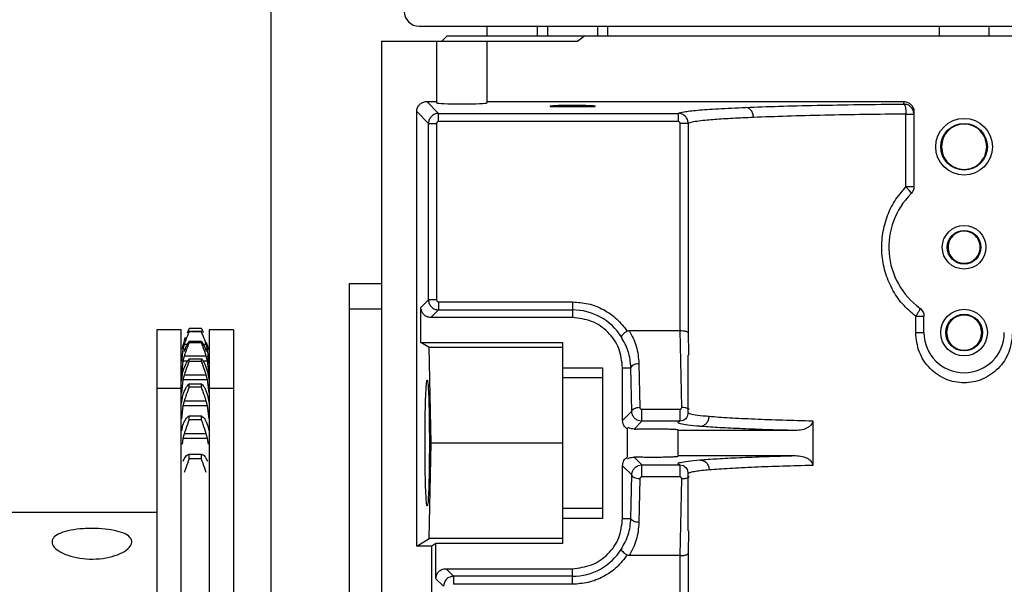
# Model space of a CAD drawing. Header units: inches. Extents: x 218.9 to 312.4, y 214.8 to 247.8.
# Tile 198 of 256: x 250.32 to 250.561, y 244.556 to 244.694. Entities that reach past the tile are written whole.
import ezdxf

# ---------------------------------------------------------------- set-up
doc = ezdxf.new("R2010")
doc.units = ezdxf.units.IN
doc.header["$LTSCALE"] = 0.25
doc.header["$MEASUREMENT"] = 0
doc.layers.add('ANNOTATIONS', color=1, linetype='Continuous')
doc.layers.add('MOTOR LH', color=7, linetype='Continuous')
doc.styles.add('ARIAL', font='arial.ttf', dxfattribs={"height": 0.09375})
doc.dimstyles.new('STANDARD$0', dxfattribs={"dimtxt": 0.09375, "dimasz": 0.09375, "dimexe": 0.03125, "dimexo": 0.046875, "dimgap": 0.09, "dimtad": 0, "dimtih": 1, "dimtoh": 1, "dimdec": 4, "dimzin": 0, "dimdsep": 46, "dimtxsty": 'ARIAL', "dimcen": 0.09, "dimadec": 0, "dimazin": 0, "dimtfac": 1, "dimtdec": 4, "dimtofl": 0, "dimtmove": 0, "dimatfit": 1, "dimfxl": 1, "dimtolj": 1, "dimtzin": 0, "dimarcsym": 0})

# ---------------------------------------------------------------- blocks, each defined once
blk = doc.blocks.new('*D62')
at = {"layer": 'ANNOTATIONS', "color": 0, "lineweight": -2, "transparency": 16777216}
for p, q in [((249.97604, 245.24633), (249.97604, 245.53285)), ((251.42844, 243.26104), (251.42844, 245.53285)), ((250.06979, 245.5016), (250.52115, 245.5016)), ((251.33469, 245.5016), (250.88334, 245.5016))]:
    blk.add_line(p, q, dxfattribs=at)
at = {"layer": 'ANNOTATIONS', "color": 0, "transparency": 16777216}
for points in [[(250.06979, 245.51723), (250.06979, 245.48598), (249.97604, 245.5016)], [(251.33469, 245.51723), (251.33469, 245.48598), (251.42844, 245.5016)]]:
    blk.add_solid(points, dxfattribs=at)
at = {"layer": 'defpoints', "color": 0, "transparency": 16777216}
for p in [(249.97604, 245.5016), (249.97604, 245.19945), (251.42844, 243.21417)]:
    blk.add_point(p, dxfattribs=at)
at = {"layer": 'ANNOTATIONS', "color": 0, "transparency": 16777216, "insert": (250.70224, 245.5016), "char_height": 0.09375, "attachment_point": 5, "style": 'ARIAL'}
blk.add_mtext('\\A1;25"', dxfattribs=at)
blk = doc.blocks.new('*D64')
at = {"layer": 'ANNOTATIONS', "color": 0, "lineweight": -2, "transparency": 16777216}
for p, q in [((250.08469, 244.56957), (250.08469, 245.2307)), ((251.42844, 243.26104), (251.42844, 245.2307)), ((250.17844, 245.19945), (250.46625, 245.19945)), ((251.33469, 245.19945), (251.04689, 245.19945))]:
    blk.add_line(p, q, dxfattribs=at)
at = {"layer": 'ANNOTATIONS', "color": 0, "transparency": 16777216}
for points in [[(250.17844, 245.21508), (250.17844, 245.18383), (250.08469, 245.19945)], [(251.33469, 245.21508), (251.33469, 245.18383), (251.42844, 245.19945)]]:
    blk.add_solid(points, dxfattribs=at)
at = {"layer": 'defpoints', "color": 0, "transparency": 16777216}
for p in [(250.08469, 245.19945), (250.08469, 244.5227), (251.42844, 243.21417)]:
    blk.add_point(p, dxfattribs=at)
at = {"layer": 'ANNOTATIONS', "color": 0, "transparency": 16777216, "insert": (250.75657, 245.19945), "char_height": 0.09375, "attachment_point": 5, "style": 'ARIAL'}
blk.add_mtext('\\A1;21 1/2"', dxfattribs=at)

msp = doc.modelspace()

# ---------------------------------------------------------------- linework, layer by layer
at = {"layer": 'MOTOR LH'}
for p, q in [((250.38157, 244.52661), (250.38157, 244.85479)), ((250.41786, 244.69264), (250.68484, 244.69264)), ((250.43447, 244.69256), (250.43447, 244.69018)), ((250.44677, 244.69256), (250.44677, 244.69018)), ((250.44931, 244.69264), (250.44931, 244.69018)), ((250.46161, 244.69018), (250.46161, 244.69264)), ((250.464, 244.69264), (250.464, 244.69018)), ((250.5452, 244.69264), (250.5452, 244.69018)), ((250.5575, 244.69018), (250.5575, 244.69264)), ((250.40863, 244.68895), (250.45672, 244.68895)), ((250.40863, 244.68895), (250.40863, 244.17714)), ((250.42217, 244.67384), (250.42217, 244.68895)), ((250.42463, 244.69018), (250.4234, 244.68895)), ((250.67807, 244.69018), (250.42463, 244.69018)), ((250.43447, 244.68895), (250.43447, 244.67384)), ((250.45839, 244.69018), (250.45672, 244.68895)), ((250.41971, 244.67418), (250.42217, 244.67418)), ((250.41971, 244.67418), (250.4226, 244.67129)), ((250.43447, 244.67418), (250.53659, 244.67418)), ((250.53659, 244.67357), (250.53659, 244.67418)), ((250.41725, 244.56529), (250.41725, 244.67173)), ((250.42014, 244.66883), (250.41725, 244.67173)), ((250.44992, 244.67311), (250.44992, 244.67295)), ((250.44992, 244.67295), (250.46099, 244.67295)), ((250.45268, 244.67294), (250.45228, 244.67295)), ((250.46099, 244.67295), (250.46099, 244.67311)), ((250.53905, 244.67172), (250.53905, 244.65332)), ((250.4226, 244.67129), (250.4813, 244.67129)), ((250.4226, 244.66932), (250.4226, 244.67129)), ((250.4813, 244.66932), (250.4226, 244.66932)), ((250.4813, 244.67129), (250.4813, 244.66932)), ((250.53711, 244.65332), (250.53711, 244.67111)), ((250.42014, 244.62561), (250.42014, 244.66883)), ((250.42014, 244.66883), (250.42211, 244.66883)), ((250.42211, 244.66883), (250.42211, 244.62561)), ((250.48178, 244.6181), (250.48179, 244.66883)), ((250.48375, 244.66883), (250.48375, 244.61757)), ((250.40082, 244.36791), (250.40082, 244.62958)), ((250.40082, 244.62958), (250.40863, 244.62958)), ((250.41828, 244.62374), (250.42014, 244.62561)), ((250.42211, 244.62561), (250.42014, 244.62561)), ((250.40863, 244.62334), (250.40082, 244.62334)), ((250.41828, 244.61513), (250.41828, 244.62374)), ((250.4226, 244.62511), (250.45539, 244.62511)), ((250.45539, 244.62511), (250.45539, 244.62128)), ((250.4226, 244.62315), (250.42074, 244.62128)), ((250.45539, 244.62128), (250.42074, 244.62128)), ((250.4226, 244.62315), (250.45539, 244.62315)), ((250.53948, 244.61759), (250.53948, 244.62159)), ((250.54151, 244.61759), (250.54151, 244.62159)), ((250.36151, 244.61861), (250.361, 244.61749)), ((250.36453, 244.61861), (250.36151, 244.61861)), ((250.35957, 244.61823), (250.35363, 244.61823)), ((250.35363, 244.61823), (250.35363, 244.27948)), ((250.35957, 244.29421), (250.35957, 244.61823)), ((250.36151, 244.61777), (250.36151, 244.61796)), ((250.36151, 244.61796), (250.36453, 244.61796)), ((250.36453, 244.61777), (250.36151, 244.61777)), ((250.36453, 244.61777), (250.36453, 244.61796)), ((250.37238, 244.61823), (250.36645, 244.61823)), ((250.36645, 244.61823), (250.36645, 244.41903)), ((250.37238, 244.61823), (250.37238, 244.27948)), ((250.46933, 244.6181), (250.48178, 244.6181)), ((250.48217, 244.5993), (250.48178, 244.6181)), ((250.48375, 244.61757), (250.48385, 244.61251)), ((250.36, 244.61412), (250.36031, 244.61524)), ((250.36031, 244.61469), (250.36, 244.6135)), ((250.36012, 244.61457), (250.36, 244.61457)), ((250.36104, 244.61469), (250.36031, 244.61469)), ((250.36151, 244.61506), (250.36151, 244.61546)), ((250.36151, 244.61546), (250.36453, 244.61546)), ((250.36453, 244.61506), (250.36151, 244.61506)), ((250.36453, 244.61506), (250.36453, 244.61546)), ((250.36572, 244.61469), (250.36495, 244.61469)), ((250.36572, 244.61524), (250.36603, 244.61412)), ((250.36603, 244.6135), (250.36572, 244.61469)), ((250.36603, 244.61457), (250.36591, 244.61457)), ((250.3662, 244.61339), (250.36603, 244.61457)), ((250.4203, 244.6139), (250.41828, 244.61513)), ((250.41828, 244.61513), (250.45293, 244.61513)), ((250.42077, 244.59052), (250.4203, 244.6139)), ((250.45293, 244.6139), (250.4203, 244.6139)), ((250.45293, 244.61513), (250.45293, 244.6065)), ((250.36, 244.6135), (250.3596, 244.61051)), ((250.36053, 244.6135), (250.36, 244.6135)), ((250.36031, 244.61183), (250.36, 244.61063)), ((250.36572, 244.61183), (250.36031, 244.61183)), ((250.36151, 244.61052), (250.36151, 244.61113)), ((250.36151, 244.61113), (250.36453, 244.61113)), ((250.36453, 244.61052), (250.36453, 244.61113)), ((250.36603, 244.6135), (250.36553, 244.6135)), ((250.36603, 244.61063), (250.36572, 244.61183)), ((250.36644, 244.61051), (250.36603, 244.6135)), ((250.36603, 244.61194), (250.36636, 244.60992)), ((250.48368, 244.61204), (250.48368, 244.59804)), ((250.48385, 244.61251), (250.48386, 244.61204)), ((250.36, 244.61063), (250.3596, 244.60754)), ((250.36114, 244.61063), (250.36, 244.61063)), ((250.36, 244.60797), (250.36031, 244.60896)), ((250.36453, 244.61052), (250.36151, 244.61052)), ((250.36603, 244.61063), (250.36485, 244.61063)), ((250.36572, 244.60896), (250.36603, 244.60797)), ((250.36644, 244.60754), (250.36603, 244.61063)), ((250.45293, 244.60898), (250.46277, 244.60898)), ((250.46277, 244.60898), (250.46277, 244.57207)), ((250.46769, 244.59606), (250.46769, 244.60898)), ((250.46769, 244.60898), (250.46973, 244.60898)), ((250.46994, 244.59831), (250.46973, 244.60898)), ((250.4717, 244.60996), (250.47191, 244.5993)), ((250.3596, 244.60569), (250.36, 244.60797)), ((250.36031, 244.60719), (250.36, 244.60599)), ((250.36572, 244.60719), (250.36031, 244.60719)), ((250.36603, 244.60599), (250.36572, 244.60719)), ((250.36603, 244.60797), (250.36644, 244.60569)), ((250.46277, 244.6065), (250.45293, 244.6065)), ((250.36, 244.60599), (250.3596, 244.60285)), ((250.36603, 244.60599), (250.36, 244.60599)), ((250.36151, 244.60422), (250.36151, 244.60502)), ((250.36151, 244.60502), (250.36453, 244.60502)), ((250.36453, 244.60422), (250.36151, 244.60422)), ((250.36453, 244.60422), (250.36453, 244.60502)), ((250.36644, 244.60285), (250.36603, 244.60599)), ((250.35957, 244.60386), (250.35363, 244.60386)), ((250.3596, 244.60026), (250.36, 244.60227)), ((250.36, 244.60227), (250.36031, 244.60317)), ((250.36572, 244.60317), (250.36603, 244.60227)), ((250.36603, 244.60227), (250.36644, 244.60026)), ((250.37238, 244.60386), (250.36645, 244.60386)), ((250.36, 244.59964), (250.3596, 244.59649)), ((250.36031, 244.60082), (250.36, 244.59964)), ((250.36603, 244.59964), (250.36, 244.59964)), ((250.36572, 244.60082), (250.36031, 244.60082)), ((250.36603, 244.59964), (250.36572, 244.60082)), ((250.36644, 244.59649), (250.36603, 244.59964)), ((250.36151, 244.59623), (250.36151, 244.59722)), ((250.36151, 244.59722), (250.36453, 244.59722)), ((250.36453, 244.59623), (250.36453, 244.59722)), ((250.46769, 244.59606), (250.46994, 244.59831)), ((250.47241, 244.59882), (250.4817, 244.59882)), ((250.48373, 244.59804), (250.48369, 244.59801)), ((250.35968, 244.59354), (250.36, 244.59491)), ((250.36, 244.59491), (250.36031, 244.59571)), ((250.36453, 244.59623), (250.36151, 244.59623)), ((250.36572, 244.59571), (250.36603, 244.59491)), ((250.36603, 244.59491), (250.36634, 244.59362)), ((250.47241, 244.59586), (250.47051, 244.59396)), ((250.47241, 244.59586), (250.4715, 244.59604)), ((250.4817, 244.59586), (250.47241, 244.59586)), ((250.48262, 244.59604), (250.4817, 244.59586)), ((250.51426, 244.59599), (250.51426, 244.58506)), ((250.36031, 244.59282), (250.36, 244.59167)), ((250.36572, 244.59282), (250.36031, 244.59282)), ((250.36603, 244.59167), (250.36572, 244.59282)), ((250.46892, 244.58712), (250.46892, 244.59393)), ((250.48122, 244.59381), (250.48122, 244.58723)), ((250.51006, 244.5936), (250.48122, 244.5936)), ((250.36, 244.59167), (250.35981, 244.59022)), ((250.36603, 244.59167), (250.36, 244.59167)), ((250.36622, 244.59022), (250.36603, 244.59167)), ((250.4203, 244.56715), (250.42077, 244.59052)), ((250.45293, 244.59052), (250.42077, 244.59052)), ((250.36151, 244.58666), (250.36151, 244.58783)), ((250.36151, 244.58783), (250.36453, 244.58783)), ((250.36453, 244.58666), (250.36453, 244.58783)), ((250.47051, 244.58709), (250.47241, 244.58518)), ((250.48122, 244.58745), (250.51006, 244.58745)), ((250.36006, 244.58612), (250.36031, 244.58668)), ((250.36453, 244.58666), (250.36151, 244.58666)), ((250.36572, 244.58668), (250.36598, 244.58612)), ((250.46769, 244.57207), (250.46769, 244.58499)), ((250.46994, 244.58273), (250.46769, 244.58499)), ((250.4715, 244.58501), (250.47241, 244.58518)), ((250.47241, 244.58518), (250.4817, 244.58518)), ((250.4817, 244.58518), (250.48262, 244.58501)), ((250.46973, 244.57207), (250.46994, 244.58273)), ((250.4817, 244.58223), (250.47241, 244.58223)), ((250.48368, 244.58301), (250.48368, 244.56901)), ((250.47191, 244.58175), (250.4717, 244.57108)), ((250.48178, 244.56295), (250.48217, 244.58175)), ((250.35363, 244.57354), (250.31207, 244.57354)), ((250.45293, 244.57455), (250.45293, 244.56592)), ((250.45293, 244.57455), (250.46277, 244.57455)), ((250.46277, 244.57207), (250.45293, 244.57207)), ((250.46769, 244.57207), (250.46973, 244.57207)), ((250.48386, 244.56901), (250.48375, 244.56348)), ((250.41725, 244.56529), (250.4203, 244.56715)), ((250.42094, 244.56529), (250.41725, 244.56529)), ((250.45293, 244.56715), (250.4203, 244.56715)), ((250.42197, 244.56592), (250.42094, 244.56529)), ((250.42094, 244.45136), (250.42094, 244.56529)), ((250.42197, 244.55731), (250.42197, 244.56592)), ((250.45293, 244.56592), (250.42197, 244.56592)), ((250.48178, 244.56295), (250.46933, 244.56295)), ((250.48179, 244.48588), (250.48178, 244.56295)), ((250.48375, 244.56348), (250.48375, 244.48588)), ((250.42443, 244.55976), (250.42629, 244.5579)), ((250.42443, 244.55976), (250.45539, 244.55976)), ((250.45539, 244.55593), (250.45539, 244.55976)), ((250.42384, 244.55544), (250.42197, 244.55731)), ((250.45539, 244.5579), (250.42629, 244.5579)), ((250.45539, 244.55593), (250.42629, 244.55593))]:
    msp.add_line(p, q, dxfattribs=at)
at = {"layer": 'MOTOR LH', "flags": 128}
for points in [[(250.36053, 244.61638), (250.36036, 244.61588), (250.3602, 244.61534)], [(250.36003, 244.6147), (250.35992, 244.61422), (250.3598, 244.61358)], [(250.36622, 244.61365), (250.3661, 244.61428), (250.36607, 244.6144)]]:
    msp.add_lwpolyline(points, dxfattribs=at)
at = {"layer": 'MOTOR LH'}
for centre, radius in [((250.55135, 244.66311), 0.00695), ((250.55135, 244.66311), 0.00572), ((250.55135, 244.6385), 0.00535), ((250.55135, 244.6385), 0.00412), ((250.55135, 244.61759), 0.00572), ((250.55135, 244.61759), 0.00449)]:
    msp.add_circle(centre, radius, dxfattribs=at)
for centre, radius, start, end in [((250.41786, 244.69633), 0.00369, 180, 270), ((250.55135, 244.6385), 0.01845, 134.9009, 233.9682), ((250.45539, 244.60898), 0.01417, 32.1656, 90), ((250.55135, 244.61759), 0.00984, 180, 0), ((250.45539, 244.57207), 0.01417, 270, 327.8344)]:
    msp.add_arc(centre, radius, start, end, dxfattribs=at)
msp.add_ellipse((250.42832, 244.67384), major_axis=(0.00615, 0), ratio=0.034921, start_param=3.141593, end_param=6.283185, dxfattribs=at)
for points, knots in [([(250.41725, 244.67173), (250.41726, 244.6719), (250.41728, 244.67225), (250.41749, 244.67286), (250.41793, 244.6735), (250.41857, 244.67394), (250.41918, 244.67415), (250.41953, 244.67417), (250.41971, 244.67418)], [0, 0, 0, 0, 0.1361, 0.270379, 0.500032, 0.729684, 0.863867, 1, 1, 1, 1]), ([(250.53659, 244.67418), (250.53676, 244.67417), (250.53711, 244.67415), (250.53772, 244.67394), (250.53837, 244.6735), (250.53881, 244.67286), (250.53902, 244.67225), (250.53904, 244.6719), (250.53905, 244.67172)], [0, 0, 0, 0, 0.136245, 0.270241, 0.499919, 0.729424, 0.863516, 1, 1, 1, 1]), ([(250.44992, 244.67311), (250.44992, 244.67312), (250.44993, 244.67315), (250.45054, 244.67321), (250.45171, 244.67326), (250.45294, 244.67329), (250.45401, 244.6733), (250.45514, 244.67331), (250.45661, 244.6733), (250.4576, 244.67329), (250.45824, 244.67328)], [0, 0, 0, 0, 0.07035, 0.25004, 0.429672, 0.526439, 0.625039, 0.723685, 0.820395, 1, 1, 1, 1]), ([(250.45873, 244.67295), (250.45848, 244.67295), (250.45792, 244.67293), (250.45691, 244.67292), (250.45578, 244.67291), (250.45431, 244.67292), (250.45332, 244.67293), (250.45268, 244.67294)], [0, 0, 0, 0, 0.141812, 0.32055, 0.499161, 0.674654, 1, 1, 1, 1]), ([(250.45824, 244.67328), (250.45881, 244.67326), (250.45968, 244.67324), (250.46046, 244.6732), (250.46086, 244.67316), (250.46103, 244.67313), (250.461, 244.67311), (250.461, 244.67311)], [0, 0, 0, 0, 0.358974, 0.552309, 0.749532, 0.946584, 1, 1, 1, 1]), ([(250.4813, 244.67129), (250.48165, 244.67142), (250.48237, 244.67168), (250.48583, 244.67208), (250.49082, 244.67244), (250.49552, 244.67265), (250.49787, 244.67276)], [0, 0, 0, 0, 0.249951, 0.500058, 0.750027, 1, 1, 1, 1]), ([(250.49787, 244.67276), (250.50048, 244.67286), (250.50571, 244.67305), (250.51517, 244.67328), (250.52547, 244.67346), (250.53288, 244.67353), (250.53659, 244.67357)], [0, 0, 0, 0, 0.250116, 0.500133, 0.750089, 1, 1, 1, 1]), ([(250.49974, 244.6703), (250.49971, 244.6706), (250.49967, 244.67107), (250.49943, 244.67164), (250.49919, 244.67203), (250.49889, 244.67235), (250.49846, 244.67266), (250.4981, 244.67272), (250.49787, 244.67276)], [0, 0, 0, 0, 0.2391246, 0.3674721, 0.4986083, 0.6304925, 0.7592807, 1, 1, 1, 1]), ([(250.53905, 244.67111), (250.53901, 244.67143), (250.53894, 244.67208), (250.53837, 244.67289), (250.53755, 244.67346), (250.53691, 244.67353), (250.53659, 244.67357)], [0, 0, 0, 0, 0.249935, 0.500006, 0.749848, 1, 1, 1, 1]), ([(250.53659, 244.67357), (250.53662, 244.67355), (250.53669, 244.67353), (250.53678, 244.67337), (250.53687, 244.67314), (250.53692, 244.67293), (250.53695, 244.67282)], [0, 0, 0, 0, 0.250282, 0.5006, 0.7507, 1, 1, 1, 1]), ([(250.53695, 244.67282), (250.53699, 244.67257), (250.53708, 244.67206), (250.5371, 244.67143), (250.53711, 244.67111)], [0, 0, 0, 0, 0.500205, 1, 1, 1, 1]), ([(250.4226, 244.67129), (250.42228, 244.67125), (250.42164, 244.67118), (250.42083, 244.6706), (250.42026, 244.66979), (250.42018, 244.66915), (250.42014, 244.66883)], [0, 0, 0, 0, 0.2498595, 0.5002444, 0.7497807, 1, 1, 1, 1]), ([(250.4226, 244.66932), (250.42254, 244.66931), (250.42241, 244.6693), (250.42225, 244.66918), (250.42213, 244.66902), (250.42212, 244.66889), (250.42211, 244.66883)], [0, 0, 0, 0, 0.248853, 0.499857, 0.750861, 1, 1, 1, 1]), ([(250.48375, 244.66883), (250.48372, 244.66914), (250.48365, 244.66977), (250.4831, 244.67059), (250.48242, 244.67105), (250.48179, 244.67126), (250.48146, 244.67128), (250.4813, 244.67129)], [0, 0, 0, 0, 0.242096, 0.48947, 0.741617, 0.870039, 1, 1, 1, 1]), ([(250.48179, 244.66883), (250.48178, 244.66889), (250.48177, 244.66902), (250.48165, 244.66918), (250.48149, 244.6693), (250.48136, 244.66931), (250.4813, 244.66932)], [0, 0, 0, 0, 0.248492, 0.499131, 0.748507, 1, 1, 1, 1]), ([(250.49974, 244.6703), (250.49887, 244.67026), (250.4971, 244.67018), (250.49465, 244.67005), (250.49234, 244.66992), (250.49021, 244.66977), (250.48814, 244.6696), (250.48617, 244.66939), (250.48444, 244.66913), (250.48399, 244.66893), (250.48375, 244.66883)], [0, 0, 0, 0, 0.092642, 0.188966, 0.288971, 0.392628, 0.499993, 0.638105, 0.804792, 1, 1, 1, 1]), ([(250.53711, 244.67111), (250.5337, 244.67108), (250.52678, 244.67101), (250.51697, 244.67083), (250.50762, 244.6706), (250.5024, 244.6704), (250.49974, 244.6703)], [0, 0, 0, 0, 0.237644, 0.48353, 0.737636, 1, 1, 1, 1]), ([(250.53711, 244.67111), (250.53737, 244.67111), (250.53791, 244.67111), (250.53853, 244.67111), (250.53897, 244.67111), (250.53902, 244.67111), (250.53905, 244.67111)], [0, 0, 0, 0, 0.250018, 0.499884, 0.749956, 1, 1, 1, 1]), ([(250.48375, 244.66883), (250.48372, 244.66883), (250.48364, 244.66883), (250.48318, 244.66883), (250.48254, 244.66883), (250.48204, 244.66883), (250.48179, 244.66883)], [0, 0, 0, 0, 0.24999, 0.499863, 0.749657, 1, 1, 1, 1]), ([(250.55689, 244.66311), (250.5568, 244.66384), (250.55664, 244.66529), (250.55536, 244.66713), (250.55353, 244.66836), (250.55135, 244.66879), (250.54917, 244.66836), (250.54735, 244.66713), (250.54606, 244.66529), (250.5459, 244.66384), (250.54582, 244.66311)], [0, 0, 0, 0, 0.125015, 0.249974, 0.375026, 0.500028, 0.62503, 0.750026, 0.874985, 1, 1, 1, 1]), ([(250.54582, 244.66311), (250.5459, 244.66239), (250.54606, 244.66094), (250.54735, 244.6591), (250.54917, 244.65786), (250.55135, 244.65743), (250.55353, 244.65786), (250.55536, 244.6591), (250.55664, 244.66094), (250.5568, 244.66239), (250.55689, 244.66311)], [0, 0, 0, 0, 0.125015, 0.249974, 0.37497, 0.499972, 0.624974, 0.750026, 0.874985, 1, 1, 1, 1]), ([(250.53948, 244.62159), (250.53835, 244.62256), (250.53609, 244.6245), (250.53358, 244.62827), (250.53187, 244.63245), (250.53108, 244.63689), (250.5312, 244.64139), (250.53227, 244.64577), (250.53418, 244.64989), (250.53613, 244.65218), (250.53711, 244.65332)], [0, 0, 0, 0, 0.124375, 0.250526, 0.376007, 0.500081, 0.62359, 0.748055, 0.873786, 1, 1, 1, 1]), ([(250.53711, 244.65332), (250.53731, 244.6531), (250.53769, 244.65268), (250.53811, 244.65213), (250.53835, 244.65173), (250.53833, 244.65163), (250.53832, 244.65158)], [0, 0, 0, 0, 0.262918, 0.500152, 0.758046, 1, 1, 1, 1]), ([(250.53905, 244.65332), (250.53902, 244.65332), (250.53897, 244.65332), (250.53853, 244.65332), (250.53791, 244.65332), (250.53737, 244.65332), (250.53711, 244.65332)], [0, 0, 0, 0, 0.250044, 0.500116, 0.749982, 1, 1, 1, 1]), ([(250.53905, 244.65332), (250.53904, 244.65316), (250.53902, 244.65283), (250.53887, 244.65237), (250.53865, 244.65194), (250.53843, 244.6517), (250.53832, 244.65158)], [0, 0, 0, 0, 0.251118, 0.50098, 0.750425, 1, 1, 1, 1]), ([(250.55529, 244.6385), (250.55523, 244.63902), (250.55511, 244.64005), (250.5542, 244.64136), (250.5529, 244.64224), (250.55135, 244.64255), (250.5498, 244.64224), (250.5485, 244.64136), (250.54759, 244.64005), (250.54747, 244.63902), (250.54741, 244.6385)], [0, 0, 0, 0, 0.124991, 0.250071, 0.375018, 0.500009, 0.625, 0.749948, 0.875028, 1, 1, 1, 1]), ([(250.54741, 244.6385), (250.54747, 244.63799), (250.54759, 244.63696), (250.5485, 244.63565), (250.5498, 244.63477), (250.55135, 244.63447), (250.5529, 244.63477), (250.5542, 244.63565), (250.55511, 244.63696), (250.55523, 244.63799), (250.55529, 244.6385)], [0, 0, 0, 0, 0.124995, 0.249938, 0.375014, 0.499991, 0.624967, 0.750043, 0.874986, 1, 1, 1, 1]), ([(250.42014, 244.62561), (250.42018, 244.62528), (250.42026, 244.62464), (250.42083, 244.62383), (250.42164, 244.62326), (250.42228, 244.62318), (250.4226, 244.62315)], [0, 0, 0, 0, 0.250078, 0.500212, 0.749922, 1, 1, 1, 1]), ([(250.42211, 244.62561), (250.42212, 244.62554), (250.42213, 244.62541), (250.42225, 244.62525), (250.42241, 244.62514), (250.42254, 244.62512), (250.4226, 244.62511)], [0, 0, 0, 0, 0.248936, 0.499735, 0.749271, 1, 1, 1, 1]), ([(250.42074, 244.62128), (250.42056, 244.62129), (250.42021, 244.62131), (250.4196, 244.62152), (250.41896, 244.62196), (250.41852, 244.6226), (250.41831, 244.62322), (250.41829, 244.62356), (250.41828, 244.62374)], [0, 0, 0, 0, 0.136051, 0.270409, 0.500032, 0.729656, 0.863917, 1, 1, 1, 1]), ([(250.4226, 244.62511), (250.4226, 244.62486), (250.4226, 244.62436), (250.4226, 244.62372), (250.4226, 244.62326), (250.4226, 244.62318), (250.4226, 244.62315)], [0, 0, 0, 0, 0.24987, 0.500056, 0.749947, 1, 1, 1, 1]), ([(250.45539, 244.62511), (250.45669, 244.62502), (250.45933, 244.62484), (250.46306, 244.62334), (250.46638, 244.62107), (250.468, 244.61898), (250.4688, 244.61795)], [0, 0, 0, 0, 0.246176, 0.500056, 0.753851, 1, 1, 1, 1]), ([(250.5405, 244.62358), (250.54051, 244.62353), (250.54054, 244.62344), (250.54035, 244.62297), (250.53999, 244.62233), (250.53965, 244.62184), (250.53948, 244.62159)], [0, 0, 0, 0, 0.238853, 0.492814, 0.748374, 1, 1, 1, 1]), ([(250.5405, 244.62358), (250.54064, 244.62346), (250.54094, 244.62321), (250.54126, 244.62272), (250.54147, 244.62217), (250.5415, 244.62178), (250.54151, 244.62159)], [0, 0, 0, 0, 0.249874, 0.499763, 0.749681, 1, 1, 1, 1]), ([(250.46769, 244.60898), (250.4675, 244.61059), (250.46714, 244.61381), (250.46429, 244.61788), (250.46022, 244.62073), (250.457, 244.62109), (250.45539, 244.62128)], [0, 0, 0, 0, 0.250057, 0.500047, 0.750003, 1, 1, 1, 1]), ([(250.53948, 244.62159), (250.53976, 244.62159), (250.54031, 244.62159), (250.54097, 244.62159), (250.54142, 244.62159), (250.54148, 244.62159), (250.54151, 244.62159)], [0, 0, 0, 0, 0.24993, 0.499926, 0.74978, 1, 1, 1, 1]), ([(250.55566, 244.61759), (250.55559, 244.61815), (250.55546, 244.61928), (250.55447, 244.62071), (250.55304, 244.62167), (250.55135, 244.62201), (250.54966, 244.62167), (250.54824, 244.62071), (250.54724, 244.61928), (250.54711, 244.61815), (250.54704, 244.61759)], [0, 0, 0, 0, 0.125103, 0.250055, 0.375006, 0.500007, 0.624921, 0.749945, 0.874897, 1, 1, 1, 1]), ([(250.36501, 244.61761), (250.36499, 244.61766), (250.36484, 244.61806), (250.36467, 244.61836), (250.36453, 244.61861)], [0, 0, 0, 0, 0.128233, 1, 1, 1, 1]), ([(250.36151, 244.61777), (250.36122, 244.61715), (250.3608, 244.61621), (250.36043, 244.61507), (250.36031, 244.61469)], [0, 0, 0, 0, 0.663203, 1, 1, 1, 1]), ([(250.36572, 244.61469), (250.36547, 244.61544), (250.36509, 244.61656), (250.36467, 244.61747), (250.36453, 244.61777)], [0, 0, 0, 0, 0.663135, 1, 1, 1, 1]), ([(250.4688, 244.61795), (250.46859, 244.61781), (250.46817, 244.61752), (250.46768, 244.61709), (250.46738, 244.61672), (250.46738, 244.61659), (250.46738, 244.61652)], [0, 0, 0, 0, 0.248652, 0.500607, 0.750372, 1, 1, 1, 1]), ([(250.46973, 244.60898), (250.4696, 244.61033), (250.46936, 244.61296), (250.46803, 244.61536), (250.46738, 244.61652)], [0, 0, 0, 0, 0.514032, 1, 1, 1, 1]), ([(250.4688, 244.61795), (250.46888, 244.61799), (250.46905, 244.61808), (250.46924, 244.61809), (250.46933, 244.6181)], [0, 0, 0, 0, 0.483426, 1, 1, 1, 1]), ([(250.46933, 244.6181), (250.46999, 244.61683), (250.47133, 244.61424), (250.47157, 244.61141), (250.4717, 244.60996)], [0, 0, 0, 0, 0.488018, 1, 1, 1, 1]), ([(250.48178, 244.6181), (250.48202, 244.61809), (250.4824, 244.61808), (250.48285, 244.618), (250.48323, 244.61792), (250.48352, 244.61781), (250.48371, 244.61769), (250.48374, 244.61761), (250.48375, 244.61757)], [0, 0, 0, 0, 0.23471, 0.363448, 0.500324, 0.709151, 0.84448, 1, 1, 1, 1]), ([(250.56322, 244.61759), (250.56304, 244.61596), (250.56268, 244.61272), (250.5599, 244.60862), (250.55659, 244.60635), (250.55363, 244.60544), (250.55135, 244.60521), (250.54907, 244.60544), (250.54611, 244.60635), (250.5428, 244.60862), (250.54002, 244.61272), (250.53966, 244.61596), (250.53948, 244.61759)], [0, 0, 0, 0, 0.1282355, 0.2556718, 0.3795322, 0.4401085, 0.5000015, 0.5599254, 0.6205017, 0.7443969, 0.8717645, 1, 1, 1, 1]), ([(250.53948, 244.61759), (250.53975, 244.61759), (250.54032, 244.61759), (250.54099, 244.61759), (250.54143, 244.61759), (250.54148, 244.61759), (250.54151, 244.61759)], [0, 0, 0, 0, 0.248249, 0.508338, 0.763498, 1, 1, 1, 1]), ([(250.54704, 244.61759), (250.54711, 244.61703), (250.54724, 244.6159), (250.54824, 244.61447), (250.54966, 244.61351), (250.55135, 244.61317), (250.55304, 244.61351), (250.55447, 244.61447), (250.55546, 244.6159), (250.55559, 244.61703), (250.55566, 244.61759)], [0, 0, 0, 0, 0.124966, 0.249952, 0.375011, 0.499993, 0.625062, 0.750048, 0.875034, 1, 1, 1, 1]), ([(250.36031, 244.613), (250.36056, 244.61364), (250.36094, 244.61462), (250.36137, 244.61525), (250.36151, 244.61546)], [0, 0, 0, 0, 0.6628863, 1, 1, 1, 1]), ([(250.36151, 244.61506), (250.36122, 244.61439), (250.3608, 244.61338), (250.36043, 244.61222), (250.36031, 244.61183)], [0, 0, 0, 0, 0.6634371, 1, 1, 1, 1]), ([(250.36453, 244.61546), (250.36481, 244.61501), (250.36524, 244.61433), (250.3656, 244.61334), (250.36572, 244.613)], [0, 0, 0, 0, 0.663088, 1, 1, 1, 1]), ([(250.36572, 244.61183), (250.36547, 244.6126), (250.36509, 244.61375), (250.36467, 244.61473), (250.36453, 244.61506)], [0, 0, 0, 0, 0.66313, 1, 1, 1, 1]), ([(250.36031, 244.60896), (250.36056, 244.60955), (250.36094, 244.61044), (250.36137, 244.61096), (250.36151, 244.61113)], [0, 0, 0, 0, 0.662996, 1, 1, 1, 1]), ([(250.36453, 244.61113), (250.36481, 244.61075), (250.36524, 244.61019), (250.3656, 244.60927), (250.36572, 244.60896)], [0, 0, 0, 0, 0.663275, 1, 1, 1, 1]), ([(250.36151, 244.61052), (250.36122, 244.60981), (250.3608, 244.60875), (250.36043, 244.60758), (250.36031, 244.60719)], [0, 0, 0, 0, 0.663537, 1, 1, 1, 1]), ([(250.36572, 244.60719), (250.36547, 244.60796), (250.36509, 244.60913), (250.36467, 244.61017), (250.36453, 244.61052)], [0, 0, 0, 0, 0.662712, 1, 1, 1, 1]), ([(250.4717, 244.60996), (250.47144, 244.60994), (250.47106, 244.60992), (250.4706, 244.60978), (250.47019, 244.60961), (250.46983, 244.60934), (250.46976, 244.60909), (250.46973, 244.60898)], [0, 0, 0, 0, 0.249968, 0.381792, 0.514058, 0.769332, 1, 1, 1, 1]), ([(250.45293, 244.6065), (250.45293, 244.60617), (250.45293, 244.60552), (250.45293, 244.60179), (250.45293, 244.59661), (250.45293, 244.59052), (250.45293, 244.58443), (250.45293, 244.57925), (250.45293, 244.57552), (250.45293, 244.57487), (250.45293, 244.57455)], [0, 0, 0, 0, 0.124998, 0.249996, 0.375005, 0.5, 0.624995, 0.750004, 0.875002, 1, 1, 1, 1]), ([(250.36031, 244.60317), (250.36056, 244.6037), (250.36094, 244.60449), (250.36137, 244.60489), (250.36151, 244.60502)], [0, 0, 0, 0, 0.663184, 1, 1, 1, 1]), ([(250.36151, 244.60422), (250.36122, 244.60348), (250.36079, 244.60237), (250.36043, 244.60121), (250.36031, 244.60082)], [0, 0, 0, 0, 0.662577, 1, 1, 1, 1]), ([(250.36453, 244.60502), (250.36481, 244.60473), (250.36524, 244.60428), (250.3656, 244.60345), (250.36572, 244.60317)], [0, 0, 0, 0, 0.663164, 1, 1, 1, 1]), ([(250.36572, 244.60082), (250.36547, 244.6016), (250.36509, 244.60276), (250.36467, 244.60385), (250.36453, 244.60422)], [0, 0, 0, 0, 0.663427, 1, 1, 1, 1]), ([(250.41929, 244.59052), (250.4193, 244.59246), (250.41931, 244.59543), (250.41937, 244.59901), (250.41944, 244.60148), (250.41953, 244.60347), (250.41965, 244.60533), (250.41982, 244.60628), (250.42, 244.60533), (250.42012, 244.60347), (250.42021, 244.60148), (250.42028, 244.59901), (250.42034, 244.59543), (250.42035, 244.59246), (250.42036, 244.59052)], [0, 0, 0, 0, 0.119689, 0.184139, 0.249932, 0.315756, 0.380227, 0.499988, 0.619773, 0.684244, 0.750069, 0.815861, 0.880311, 1, 1, 1, 1]), ([(250.46994, 244.59831), (250.46998, 244.59844), (250.47005, 244.59869), (250.47051, 244.59901), (250.47115, 244.59924), (250.47166, 244.59928), (250.47191, 244.5993)], [0, 0, 0, 0, 0.2497591, 0.4999297, 0.750071, 1, 1, 1, 1]), ([(250.47191, 244.5993), (250.47192, 244.59923), (250.47193, 244.59911), (250.47204, 244.59898), (250.47214, 244.59889), (250.47222, 244.59885), (250.47231, 244.59882), (250.47238, 244.59882), (250.47241, 244.59882)], [0, 0, 0, 0, 0.263226, 0.518596, 0.645858, 0.763069, 0.880349, 1, 1, 1, 1]), ([(250.4817, 244.59882), (250.48173, 244.59882), (250.4818, 244.59882), (250.48189, 244.59885), (250.48197, 244.59889), (250.48207, 244.59898), (250.48216, 244.59911), (250.48217, 244.59924), (250.48217, 244.5993)], [0, 0, 0, 0, 0.121573, 0.238018, 0.355953, 0.480909, 0.734622, 1, 1, 1, 1]), ([(250.48217, 244.5993), (250.48243, 244.5993), (250.48283, 244.59929), (250.48331, 244.59918), (250.48363, 244.59905), (250.48388, 244.59891), (250.48397, 244.59879), (250.48401, 244.59874)], [0, 0, 0, 0, 0.324533, 0.50074, 0.681971, 0.862691, 1, 1, 1, 1]), ([(250.36031, 244.59571), (250.36056, 244.59617), (250.36094, 244.59686), (250.36137, 244.59713), (250.36151, 244.59722)], [0, 0, 0, 0, 0.66313, 1, 1, 1, 1]), ([(250.36453, 244.59722), (250.36481, 244.59701), (250.36524, 244.59669), (250.3656, 244.59596), (250.36572, 244.59571)], [0, 0, 0, 0, 0.662794, 1, 1, 1, 1]), ([(250.4715, 244.59604), (250.47135, 244.59611), (250.47105, 244.59625), (250.47059, 244.59663), (250.47023, 244.59712), (250.46999, 244.59772), (250.46996, 244.59811), (250.46994, 244.59831)], [0, 0, 0, 0, 0.166836, 0.339261, 0.605479, 0.786694, 1, 1, 1, 1]), ([(250.47241, 244.59586), (250.47241, 244.59588), (250.47241, 244.59592), (250.47241, 244.59613), (250.47241, 244.59645), (250.47241, 244.59687), (250.47241, 244.59734), (250.47241, 244.59785), (250.47241, 244.59836), (250.47241, 244.59866), (250.47241, 244.59882)], [0, 0, 0, 0, 0.124988, 0.249943, 0.374796, 0.500159, 0.624958, 0.750069, 0.874865, 1, 1, 1, 1]), ([(250.4817, 244.59882), (250.4817, 244.59866), (250.4817, 244.59836), (250.4817, 244.59785), (250.4817, 244.59734), (250.4817, 244.59687), (250.4817, 244.59645), (250.4817, 244.59613), (250.4817, 244.59592), (250.4817, 244.59588), (250.4817, 244.59586)], [0, 0, 0, 0, 0.125135, 0.249931, 0.375042, 0.499841, 0.625204, 0.750057, 0.875012, 1, 1, 1, 1]), ([(250.48368, 244.59804), (250.48362, 244.59756), (250.48348, 244.59659), (250.48277, 244.59618), (250.48242, 244.59597)], [0, 0, 0, 0, 0.495643, 1, 1, 1, 1]), ([(250.48369, 244.59801), (250.48384, 244.5979), (250.48413, 244.59769), (250.48589, 244.59739), (250.4879, 244.59719), (250.4889, 244.59709)], [0, 0, 0, 0, 0.333009, 0.665746, 1, 1, 1, 1]), ([(250.48663, 244.59463), (250.48692, 244.59467), (250.48735, 244.59473), (250.48788, 244.59504), (250.48824, 244.59536), (250.48853, 244.59575), (250.48882, 244.59632), (250.48887, 244.59679), (250.4889, 244.59709)], [0, 0, 0, 0, 0.240352, 0.369641, 0.500887, 0.632424, 0.760978, 1, 1, 1, 1]), ([(250.4889, 244.59709), (250.49047, 244.59697), (250.49352, 244.59674), (250.49978, 244.59644), (250.50662, 244.59619), (250.51177, 244.59605), (250.51426, 244.59599)], [0, 0, 0, 0, 0.272545, 0.530052, 0.772538, 1, 1, 1, 1]), ([(250.36151, 244.59623), (250.36122, 244.59547), (250.3608, 244.59433), (250.36043, 244.59321), (250.36031, 244.59282)], [0, 0, 0, 0, 0.662963, 1, 1, 1, 1]), ([(250.36572, 244.59282), (250.36547, 244.59358), (250.36509, 244.59473), (250.36467, 244.59585), (250.36453, 244.59623)], [0, 0, 0, 0, 0.662639, 1, 1, 1, 1]), ([(250.46892, 244.59393), (250.46874, 244.59405), (250.46838, 244.59429), (250.468, 244.59481), (250.46774, 244.59541), (250.4677, 244.59584), (250.46769, 244.59606)], [0, 0, 0, 0, 0.250103, 0.49948, 0.749682, 1, 1, 1, 1]), ([(250.47051, 244.59396), (250.47008, 244.59401), (250.46941, 244.59409), (250.46899, 244.59431), (250.46894, 244.59429), (250.46892, 244.59428)], [0, 0, 0, 0, 0.478991, 0.748478, 1, 1, 1, 1]), ([(250.48663, 244.59463), (250.48558, 244.59473), (250.48347, 244.59493), (250.48174, 244.59524), (250.48098, 244.59555), (250.48146, 244.59576), (250.4817, 244.59586)], [0, 0, 0, 0, 0.250136, 0.500418, 0.750809, 1, 1, 1, 1]), ([(250.51006, 244.5936), (250.50755, 244.59367), (250.50254, 244.5938), (250.49616, 244.59406), (250.49067, 244.59433), (250.48798, 244.59453), (250.48663, 244.59463)], [0, 0, 0, 0, 0.249837, 0.499818, 0.749875, 1, 1, 1, 1]), ([(250.51426, 244.59599), (250.51424, 244.59584), (250.51422, 244.59555), (250.51398, 244.59511), (250.5136, 244.59468), (250.51285, 244.59417), (250.51166, 244.5937), (250.51061, 244.59364), (250.51006, 244.5936)], [0, 0, 0, 0, 0.081399, 0.167894, 0.279472, 0.406629, 0.682164, 1, 1, 1, 1]), ([(250.47051, 244.59396), (250.47088, 244.59397), (250.47151, 244.59399), (250.47282, 244.59401), (250.47426, 244.59403), (250.47586, 244.59403), (250.4773, 244.59402), (250.47862, 244.59399), (250.47981, 244.59395), (250.48062, 244.59391), (250.48112, 244.59386), (250.48119, 244.59383), (250.48122, 244.59381)], [0, 0, 0, 0, 0.102986, 0.177931, 0.298224, 0.402057, 0.49996, 0.597837, 0.701677, 0.821999, 0.896985, 1, 1, 1, 1]), ([(250.42036, 244.59052), (250.42035, 244.58859), (250.42034, 244.58561), (250.42028, 244.58204), (250.42021, 244.57957), (250.42012, 244.57757), (250.42, 244.57572), (250.41982, 244.57477), (250.41965, 244.57572), (250.41953, 244.57757), (250.41944, 244.57957), (250.41937, 244.58204), (250.41931, 244.58561), (250.4193, 244.58859), (250.41929, 244.59052)], [0, 0, 0, 0, 0.119689, 0.184139, 0.249931, 0.315756, 0.380227, 0.500012, 0.619773, 0.684244, 0.750068, 0.815861, 0.880311, 1, 1, 1, 1]), ([(250.36031, 244.58668), (250.36056, 244.58707), (250.36094, 244.58765), (250.36137, 244.58778), (250.36151, 244.58783)], [0, 0, 0, 0, 0.663139, 1, 1, 1, 1]), ([(250.36453, 244.58783), (250.36481, 244.5877), (250.36524, 244.58751), (250.3656, 244.58689), (250.36572, 244.58668)], [0, 0, 0, 0, 0.663044, 1, 1, 1, 1]), ([(250.46769, 244.58499), (250.4677, 244.5852), (250.46774, 244.58563), (250.468, 244.58623), (250.46838, 244.58676), (250.46874, 244.587), (250.46892, 244.58712)], [0, 0, 0, 0, 0.250318, 0.50052, 0.749897, 1, 1, 1, 1]), ([(250.46892, 244.58676), (250.46894, 244.58676), (250.46899, 244.58674), (250.46941, 244.58696), (250.47008, 244.58704), (250.47051, 244.58709)], [0, 0, 0, 0, 0.251522, 0.521009, 1, 1, 1, 1]), ([(250.48122, 244.58723), (250.48119, 244.58721), (250.48112, 244.58718), (250.48062, 244.58714), (250.47981, 244.58709), (250.47862, 244.58705), (250.4773, 244.58703), (250.47586, 244.58702), (250.47426, 244.58702), (250.47282, 244.58703), (250.47151, 244.58706), (250.47088, 244.58708), (250.47051, 244.58709)], [0, 0, 0, 0, 0.103015, 0.178001, 0.298323, 0.402163, 0.50004, 0.597943, 0.701776, 0.822069, 0.897014, 1, 1, 1, 1]), ([(250.48663, 244.58641), (250.48798, 244.58651), (250.49067, 244.58671), (250.49617, 244.58699), (250.50255, 244.58724), (250.50756, 244.58738), (250.51006, 244.58745)], [0, 0, 0, 0, 0.250261, 0.500403, 0.750553, 1, 1, 1, 1]), ([(250.51006, 244.58745), (250.51061, 244.58741), (250.51166, 244.58734), (250.51285, 244.58688), (250.5136, 244.58637), (250.51398, 244.58594), (250.51422, 244.5855), (250.51424, 244.5852), (250.51426, 244.58506)], [0, 0, 0, 0, 0.317847, 0.593391, 0.720372, 0.8321, 0.918598, 1, 1, 1, 1]), ([(250.36151, 244.58666), (250.36122, 244.5859), (250.3608, 244.58475), (250.36043, 244.58366), (250.36031, 244.58329)], [0, 0, 0, 0, 0.6628882, 1, 1, 1, 1]), ([(250.36572, 244.58329), (250.36547, 244.58403), (250.36509, 244.58514), (250.36467, 244.58628), (250.36453, 244.58666)], [0, 0, 0, 0, 0.663238, 1, 1, 1, 1]), ([(250.46994, 244.58273), (250.46996, 244.58294), (250.46999, 244.58332), (250.47023, 244.58393), (250.47059, 244.58442), (250.47105, 244.5848), (250.47135, 244.58494), (250.4715, 244.58501)], [0, 0, 0, 0, 0.213285, 0.395223, 0.660773, 0.833181, 1, 1, 1, 1]), ([(250.47241, 244.58223), (250.47241, 244.58238), (250.47241, 244.58269), (250.47241, 244.5832), (250.47241, 244.5837), (250.47241, 244.58418), (250.47241, 244.58459), (250.47241, 244.58491), (250.47241, 244.58513), (250.47241, 244.58516), (250.47241, 244.58518)], [0, 0, 0, 0, 0.125135, 0.249931, 0.375042, 0.499841, 0.625204, 0.750057, 0.875012, 1, 1, 1, 1]), ([(250.4817, 244.58518), (250.48146, 244.58529), (250.48098, 244.58549), (250.48174, 244.58581), (250.48348, 244.58611), (250.48558, 244.58631), (250.48663, 244.58641)], [0, 0, 0, 0, 0.249843, 0.500077, 0.749999, 1, 1, 1, 1]), ([(250.4817, 244.58518), (250.4817, 244.58516), (250.4817, 244.58513), (250.4817, 244.58491), (250.4817, 244.58459), (250.4817, 244.58418), (250.4817, 244.5837), (250.4817, 244.5832), (250.4817, 244.58269), (250.4817, 244.58238), (250.4817, 244.58223)], [0, 0, 0, 0, 0.124988, 0.249943, 0.374796, 0.500159, 0.624958, 0.750069, 0.874865, 1, 1, 1, 1]), ([(250.48242, 244.58508), (250.48277, 244.58487), (250.48349, 244.58444), (250.48362, 244.58347), (250.48368, 244.58299)], [0, 0, 0, 0, 0.504403, 1, 1, 1, 1]), ([(250.48663, 244.58641), (250.48692, 244.58637), (250.48735, 244.58632), (250.48788, 244.58601), (250.48824, 244.58569), (250.48853, 244.5853), (250.48882, 244.58473), (250.48887, 244.58426), (250.4889, 244.58395)], [0, 0, 0, 0, 0.239706, 0.368468, 0.499948, 0.63168, 0.760293, 1, 1, 1, 1]), ([(250.51426, 244.58506), (250.51177, 244.58499), (250.50662, 244.58486), (250.49978, 244.5846), (250.49352, 244.5843), (250.49047, 244.58407), (250.4889, 244.58395)], [0, 0, 0, 0, 0.227462, 0.469948, 0.727455, 1, 1, 1, 1]), ([(250.47191, 244.58175), (250.47166, 244.58177), (250.47115, 244.5818), (250.47051, 244.58203), (250.47005, 244.58235), (250.46998, 244.58261), (250.46994, 244.58273)], [0, 0, 0, 0, 0.249929, 0.5000703, 0.7502409, 1, 1, 1, 1]), ([(250.47241, 244.58223), (250.47238, 244.58223), (250.47232, 244.58223), (250.47219, 244.58219), (250.47205, 244.58209), (250.47194, 244.58194), (250.47192, 244.58181), (250.47191, 244.58175)], [0, 0, 0, 0, 0.118454, 0.235949, 0.480453, 0.736291, 1, 1, 1, 1]), ([(250.48217, 244.58175), (250.48216, 244.58181), (250.48216, 244.58193), (250.48207, 244.58207), (250.48197, 244.58215), (250.48189, 244.5822), (250.4818, 244.58222), (250.48173, 244.58223), (250.4817, 244.58223)], [0, 0, 0, 0, 0.2649328, 0.5195344, 0.6403047, 0.7621485, 0.8794974, 1, 1, 1, 1]), ([(250.484, 244.5823), (250.48397, 244.58225), (250.48388, 244.58214), (250.48363, 244.58199), (250.48331, 244.58186), (250.48283, 244.58175), (250.48243, 244.58175), (250.48217, 244.58175)], [0, 0, 0, 0, 0.134729, 0.31599, 0.497763, 0.674496, 1, 1, 1, 1]), ([(250.4889, 244.58395), (250.48828, 244.58389), (250.48696, 244.58377), (250.4854, 244.58357), (250.48416, 244.58332), (250.48354, 244.58313), (250.48372, 244.58302), (250.48373, 244.58301)], [0, 0, 0, 0, 0.19255, 0.407236, 0.644062, 0.966123, 1, 1, 1, 1]), ([(250.45539, 244.55976), (250.457, 244.55995), (250.46022, 244.56032), (250.46429, 244.56316), (250.46714, 244.56723), (250.4675, 244.57046), (250.46769, 244.57207)], [0, 0, 0, 0, 0.249997, 0.499953, 0.749943, 1, 1, 1, 1]), ([(250.46738, 244.56452), (250.46803, 244.56569), (250.46936, 244.56808), (250.4696, 244.57071), (250.46973, 244.57207)], [0, 0, 0, 0, 0.485306, 1, 1, 1, 1]), ([(250.4717, 244.57108), (250.47157, 244.56963), (250.47133, 244.5668), (250.46999, 244.56421), (250.46933, 244.56295)], [0, 0, 0, 0, 0.512875, 1, 1, 1, 1]), ([(250.4717, 244.57108), (250.47144, 244.5711), (250.47094, 244.57114), (250.4703, 244.57137), (250.46984, 244.57169), (250.46977, 244.57194), (250.46973, 244.57207)], [0, 0, 0, 0, 0.250322, 0.500388, 0.749934, 1, 1, 1, 1]), ([(250.3377, 244.56962), (250.33879, 244.56959), (250.34098, 244.56953), (250.3439, 244.56903), (250.34612, 244.56825), (250.3474, 244.56718), (250.34758, 244.56591), (250.34666, 244.5646), (250.34473, 244.56339), (250.34201, 244.56249), (250.3388, 244.56205), (250.33547, 244.56214), (250.3324, 244.56275), (250.32991, 244.56377), (250.3283, 244.56504), (250.32774, 244.56636), (250.32831, 244.56757), (250.32992, 244.56854), (250.33241, 244.56923), (250.33515, 244.56957), (250.33697, 244.56961), (250.3377, 244.56962)], [0, 0, 0, 0, 0.053479, 0.1069684, 0.1606337, 0.2144305, 0.2680098, 0.3213855, 0.3748721, 0.4286177, 0.4823658, 0.5358656, 0.5892404, 0.6428216, 0.6965938, 0.7502795, 0.8037091, 0.8571158, 0.9107754, 0.9645693, 1, 1, 1, 1]), ([(250.4688, 244.56309), (250.468, 244.56207), (250.46638, 244.55997), (250.46306, 244.5577), (250.45933, 244.55621), (250.45669, 244.55602), (250.45539, 244.55593)], [0, 0, 0, 0, 0.246157, 0.499962, 0.753798, 1, 1, 1, 1]), ([(250.46738, 244.56452), (250.46738, 244.56446), (250.46738, 244.56432), (250.46768, 244.56396), (250.46817, 244.56353), (250.46859, 244.56324), (250.4688, 244.56309)], [0, 0, 0, 0, 0.249628, 0.499393, 0.751348, 1, 1, 1, 1]), ([(250.46933, 244.56295), (250.46924, 244.56296), (250.46905, 244.56297), (250.46888, 244.56305), (250.4688, 244.56309)], [0, 0, 0, 0, 0.517701, 1, 1, 1, 1]), ([(250.48178, 244.56295), (250.48202, 244.56296), (250.48239, 244.56297), (250.48285, 244.56304), (250.48323, 244.56312), (250.48352, 244.56324), (250.48371, 244.56336), (250.48374, 244.56344), (250.48375, 244.56348)], [0, 0, 0, 0, 0.234399, 0.363387, 0.500276, 0.709123, 0.844465, 1, 1, 1, 1]), ([(250.42197, 244.55731), (250.42198, 244.55748), (250.422, 244.55783), (250.42221, 244.55844), (250.42265, 244.55908), (250.42329, 244.55952), (250.4239, 244.55974), (250.42425, 244.55976), (250.42443, 244.55976)], [0, 0, 0, 0, 0.1360247, 0.2702603, 0.5000122, 0.7293401, 0.8636722, 1, 1, 1, 1]), ([(250.42629, 244.5579), (250.42597, 244.55786), (250.42533, 244.55779), (250.42452, 244.55722), (250.42395, 244.5564), (250.42387, 244.55576), (250.42384, 244.55544)], [0, 0, 0, 0, 0.2500784, 0.499788, 0.7499216, 1, 1, 1, 1]), ([(250.42629, 244.5579), (250.42629, 244.55786), (250.42629, 244.55779), (250.42629, 244.55733), (250.42629, 244.55669), (250.42629, 244.55618), (250.42629, 244.55593)], [0, 0, 0, 0, 0.250053, 0.499944, 0.75013, 1, 1, 1, 1])]:
    msp.add_open_spline(points, degree=3, knots=knots, dxfattribs=at)

# ---------------------------------------------------------------- dimensions: what is measured, and where the dimension line sits
at = {"layer": 'ANNOTATIONS'}
dim = msp.add_linear_dim(base=(249.97604, 245.5016), p1=(251.42844, 243.21417), p2=(249.97604, 245.19945), text='25"', dimstyle='STANDARD$0', dxfattribs=at)
dim.commit()
dim.dimension.update_dxf_attribs({"geometry": '*D62', "text_midpoint": (250.70224, 245.5016), "dimtype": 160})
dim = msp.add_linear_dim(base=(250.08469, 245.19945), p1=(251.42844, 243.21417), p2=(250.08469, 244.5227), text='21 1/2"', dimstyle='STANDARD$0', dxfattribs=at)
dim.commit()
dim.dimension.update_dxf_attribs({"geometry": '*D64', "text_midpoint": (250.75657, 245.19945)})

doc.saveas('drawing.dxf')
